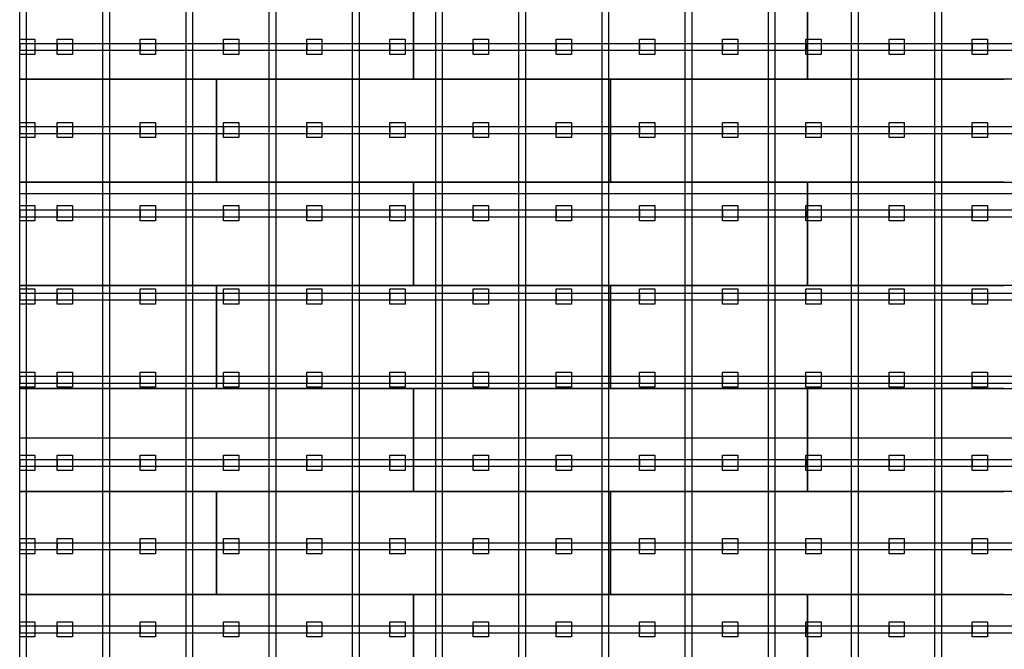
# Model space of a CAD drawing. Header units: millimetres. Extents: x -209 to 59634, y -2437 to 28971.
# Tile 5 of 14: x 19120 to 25570, y 12783 to 16906. Entities that reach past the tile are written whole.
import ezdxf

# ---------------------------------------------------------------- set-up
doc = ezdxf.new("R2010")
doc.units = ezdxf.units.MM
for name, color, linetype in [('Schwingboden', 1, 'Continuous'), ('Tanzteppich', 3, 'Continuous'), ('Unterkonstrucktion', 6, 'Continuous'), ('Unterlegblättchen', 7, 'Continuous')]:
    doc.layers.add(name, color=color, linetype=linetype)

msp = doc.modelspace()

# ---------------------------------------------------------------- linework, layer by layer
at = {"layer": 'Schwingboden'}
for p, q in [((19120.1, 16516.4), (19120.1, 17191.4)), ((21700.1, 17191.4), (21700.1, 16516.4)), ((21700.1, 16516.4), (21700.1, 17191.4)), ((24280.1, 17191.4), (24280.1, 16516.4)), ((24280.1, 16516.4), (24280.1, 17191.4)), ((19120.1, 16516.4), (20410.1, 16516.4)), ((19120.1, 15841.4), (19120.1, 16516.4)), ((21700.1, 16516.4), (19120.1, 16516.4)), ((20410.1, 16516.4), (20410.1, 15841.4)), ((20410.1, 16516.4), (22990.1, 16516.4)), ((20410.1, 15841.4), (20410.1, 16516.4)), ((24280.1, 16516.4), (21700.1, 16516.4)), ((22990.1, 16516.4), (22990.1, 15841.4)), ((22990.1, 16516.4), (25570.1, 16516.4)), ((22990.1, 15841.4), (22990.1, 16516.4)), ((26860.1, 16516.4), (24280.1, 16516.4)), ((19120.1, 15841.4), (21700.1, 15841.4)), ((19120.1, 15166.4), (19120.1, 15841.4)), ((20410.1, 15841.4), (19120.1, 15841.4)), ((22990.1, 15841.4), (20410.1, 15841.4)), ((21700.1, 15841.4), (21700.1, 15166.4)), ((21700.1, 15841.4), (24280.1, 15841.4)), ((21700.1, 15166.4), (21700.1, 15841.4)), ((25570.1, 15841.4), (22990.1, 15841.4)), ((24280.1, 15841.4), (24280.1, 15166.4)), ((24280.1, 15841.4), (26860.1, 15841.4)), ((24280.1, 15166.4), (24280.1, 15841.4)), ((19120.1, 15166.4), (20410.1, 15166.4)), ((19120.1, 14491.4), (19120.1, 15166.4)), ((21700.1, 15166.4), (19120.1, 15166.4)), ((20410.1, 15166.4), (20410.1, 14491.4)), ((20410.1, 15166.4), (22990.1, 15166.4)), ((20410.1, 14491.4), (20410.1, 15166.4)), ((24280.1, 15166.4), (21700.1, 15166.4)), ((22990.1, 15166.4), (22990.1, 14491.4)), ((22990.1, 15166.4), (25570.1, 15166.4)), ((22990.1, 14491.4), (22990.1, 15166.4)), ((26860.1, 15166.4), (24280.1, 15166.4)), ((19120.1, 14491.4), (21700.1, 14491.4)), ((19120.1, 13816.4), (19120.1, 14491.4)), ((20410.1, 14491.4), (19120.1, 14491.4)), ((22990.1, 14491.4), (20410.1, 14491.4)), ((21700.1, 14491.4), (21700.1, 13816.4)), ((21700.1, 14491.4), (24280.1, 14491.4)), ((21700.1, 13816.4), (21700.1, 14491.4)), ((25570.1, 14491.4), (22990.1, 14491.4)), ((24280.1, 14491.4), (24280.1, 13816.4)), ((24280.1, 14491.4), (26860.1, 14491.4)), ((24280.1, 13816.4), (24280.1, 14491.4)), ((19120.1, 13816.4), (20410.1, 13816.4)), ((19120.1, 13141.4), (19120.1, 13816.4)), ((21700.1, 13816.4), (19120.1, 13816.4)), ((20410.1, 13816.4), (20410.1, 13141.4)), ((20410.1, 13816.4), (22990.1, 13816.4)), ((20410.1, 13141.4), (20410.1, 13816.4)), ((24280.1, 13816.4), (21700.1, 13816.4)), ((22990.1, 13816.4), (22990.1, 13141.4)), ((22990.1, 13816.4), (25570.1, 13816.4)), ((22990.1, 13141.4), (22990.1, 13816.4)), ((26860.1, 13816.4), (24280.1, 13816.4)), ((19120.1, 13141.4), (21700.1, 13141.4)), ((19120.1, 12466.4), (19120.1, 13141.4)), ((20410.1, 13141.4), (19120.1, 13141.4)), ((22990.1, 13141.4), (20410.1, 13141.4)), ((21700.1, 13141.4), (21700.1, 12466.4)), ((21700.1, 13141.4), (24280.1, 13141.4)), ((21700.1, 12466.4), (21700.1, 13141.4)), ((25570.1, 13141.4), (22990.1, 13141.4)), ((24280.1, 13141.4), (24280.1, 12466.4)), ((24280.1, 13141.4), (26860.1, 13141.4)), ((24280.1, 12466.4), (24280.1, 13141.4))]:
    msp.add_line(p, q, dxfattribs=at)
at = {"layer": 'Tanzteppich'}
for p, q in [((19120.1, 3691.4), (19120.1, 19861.4)), ((41045.5, 15766.4), (19120.1, 15766.4)), ((41045.7, 14166.4), (19120.1, 14166.4))]:
    msp.add_line(p, q, dxfattribs=at)
at = {"layer": 'Unterkonstrucktion'}
for p, q in [((19120.1, 3691.4), (19120.1, 19861.4)), ((19165.1, 3691.4), (19165.1, 19861.4)), ((19665.1, 3691.4), (19665.1, 19861.4)), ((19710.1, 3691.4), (19710.1, 19861.4)), ((20210.1, 3691.4), (20210.1, 19861.4)), ((20255.1, 3691.4), (20255.1, 19861.4)), ((20755.1, 3691.4), (20755.1, 19861.4)), ((20800.1, 3691.4), (20800.1, 19861.4)), ((21300.1, 3691.4), (21300.1, 19861.4)), ((21345.1, 3691.4), (21345.1, 19861.4)), ((21845.1, 3691.4), (21845.1, 19861.4)), ((21890.1, 3691.4), (21890.1, 19861.4)), ((22390.1, 3691.4), (22390.1, 19861.4)), ((22435.1, 3691.4), (22435.1, 19861.4)), ((22935.1, 3691.4), (22935.1, 19861.4)), ((22980.1, 3691.4), (22980.1, 19861.4)), ((23480.1, 3691.4), (23480.1, 19861.4)), ((23525.1, 3691.4), (23525.1, 19861.4)), ((24025.1, 3691.4), (24025.1, 19861.4)), ((24070.1, 3691.4), (24070.1, 19861.4)), ((24570.1, 3691.4), (24570.1, 19861.4)), ((24615.1, 3691.4), (24615.1, 19861.4)), ((25115.1, 3691.4), (25115.1, 19861.4)), ((25160.1, 3691.4), (25160.1, 19861.4)), ((19120.1, 16751.4), (41045.4, 16751.4)), ((19120.1, 16706.4), (41045.4, 16706.4)), ((19120.1, 16206.4), (41050.1, 16206.4)), ((19120.1, 16161.4), (41050.1, 16161.4)), ((19120.1, 15661.4), (41045.6, 15661.4)), ((19120.1, 15616.4), (41045.6, 15616.4)), ((19120.1, 15116.4), (41050.1, 15116.4)), ((19120.1, 15071.4), (41050.1, 15071.4)), ((19120.1, 14571.4), (41050.1, 14571.4)), ((19120.1, 14526.4), (41050.1, 14526.4)), ((19120.1, 14026.4), (41045.7, 14026.4)), ((19120.1, 13981.4), (41045.8, 13981.4)), ((19120.1, 13481.4), (41050.1, 13481.4)), ((19120.1, 13436.4), (41050.1, 13436.4)), ((19120.1, 12936.4), (41045.9, 12936.4)), ((19120.1, 12891.4), (41045.9, 12891.4))]:
    msp.add_line(p, q, dxfattribs=at)
at = {"layer": 'Unterlegblättchen'}
for p, q in [((19120.1, 16728.9), (19120.1, 16778.9)), ((19120.1, 16778.9), (19220.1, 16778.9)), ((19120.1, 16678.9), (19120.1, 16778.9)), ((19220.1, 16778.9), (19220.1, 16678.9)), ((19365.1, 16728.9), (19365.1, 16778.9)), ((19365.1, 16778.9), (19465.1, 16778.9)), ((19365.1, 16678.9), (19365.1, 16778.9)), ((19465.1, 16778.9), (19465.1, 16678.9)), ((19910.1, 16728.9), (19910.1, 16778.9)), ((19910.1, 16778.9), (20010.1, 16778.9)), ((19910.1, 16678.9), (19910.1, 16778.9)), ((20010.1, 16778.9), (20010.1, 16678.9)), ((20455.1, 16728.9), (20455.1, 16778.9)), ((20455.1, 16778.9), (20555.1, 16778.9)), ((20455.1, 16678.9), (20455.1, 16778.9)), ((20555.1, 16778.9), (20555.1, 16678.9)), ((21000.1, 16728.9), (21000.1, 16778.9)), ((21000.1, 16778.9), (21100.1, 16778.9)), ((21000.1, 16678.9), (21000.1, 16778.9)), ((21100.1, 16778.9), (21100.1, 16678.9)), ((21545.1, 16728.9), (21545.1, 16778.9)), ((21545.1, 16778.9), (21645.1, 16778.9)), ((21545.1, 16678.9), (21545.1, 16778.9)), ((21645.1, 16778.9), (21645.1, 16678.9)), ((22090.1, 16728.9), (22090.1, 16778.9)), ((22090.1, 16778.9), (22190.1, 16778.9)), ((22090.1, 16678.9), (22090.1, 16778.9)), ((22190.1, 16778.9), (22190.1, 16678.9)), ((22635.1, 16728.9), (22635.1, 16778.9)), ((22635.1, 16778.9), (22735.1, 16778.9)), ((22635.1, 16678.9), (22635.1, 16778.9)), ((22735.1, 16778.9), (22735.1, 16678.9)), ((23180.1, 16728.9), (23180.1, 16778.9)), ((23180.1, 16778.9), (23280.1, 16778.9)), ((23180.1, 16678.9), (23180.1, 16778.9)), ((23280.1, 16778.9), (23280.1, 16678.9)), ((23725.1, 16728.9), (23725.1, 16778.9)), ((23725.1, 16778.9), (23825.1, 16778.9)), ((23725.1, 16678.9), (23725.1, 16778.9)), ((23825.1, 16778.9), (23825.1, 16678.9)), ((24270.1, 16728.9), (24270.1, 16778.9)), ((24270.1, 16778.9), (24370.1, 16778.9)), ((24270.1, 16678.9), (24270.1, 16778.9)), ((24370.1, 16778.9), (24370.1, 16678.9)), ((24815.1, 16728.9), (24815.1, 16778.9)), ((24815.1, 16778.9), (24915.1, 16778.9)), ((24815.1, 16678.9), (24815.1, 16778.9)), ((24915.1, 16778.9), (24915.1, 16678.9)), ((25360.1, 16728.9), (25360.1, 16778.9)), ((25360.1, 16778.9), (25460.1, 16778.9)), ((25360.1, 16678.9), (25360.1, 16778.9)), ((25460.1, 16778.9), (25460.1, 16678.9)), ((19120.1, 16751.4), (19120.1, 16706.4)), ((19365.1, 16751.4), (19365.1, 16706.4)), ((19910.1, 16751.4), (19910.1, 16706.4)), ((20455.1, 16751.4), (20455.1, 16706.4)), ((21000.1, 16751.4), (21000.1, 16706.4)), ((21545.1, 16751.4), (21545.1, 16706.4)), ((22090.1, 16751.4), (22090.1, 16706.4)), ((22635.1, 16751.4), (22635.1, 16706.4)), ((23180.1, 16751.4), (23180.1, 16706.4)), ((23725.1, 16751.4), (23725.1, 16706.4)), ((24270.1, 16751.4), (24270.1, 16706.4)), ((24815.1, 16751.4), (24815.1, 16706.4)), ((25360.1, 16751.4), (25360.1, 16706.4)), ((19220.1, 16678.9), (19120.1, 16678.9)), ((19465.1, 16678.9), (19365.1, 16678.9)), ((20010.1, 16678.9), (19910.1, 16678.9)), ((20555.1, 16678.9), (20455.1, 16678.9)), ((21100.1, 16678.9), (21000.1, 16678.9)), ((21645.1, 16678.9), (21545.1, 16678.9)), ((22190.1, 16678.9), (22090.1, 16678.9)), ((22735.1, 16678.9), (22635.1, 16678.9)), ((23280.1, 16678.9), (23180.1, 16678.9)), ((23825.1, 16678.9), (23725.1, 16678.9)), ((24370.1, 16678.9), (24270.1, 16678.9)), ((24915.1, 16678.9), (24815.1, 16678.9)), ((25460.1, 16678.9), (25360.1, 16678.9)), ((19120.1, 16183.9), (19120.1, 16233.9)), ((19120.1, 16233.9), (19220.1, 16233.9)), ((19120.1, 16133.9), (19120.1, 16233.9)), ((19120.1, 16206.4), (19120.1, 16161.4)), ((19220.1, 16233.9), (19220.1, 16133.9)), ((19365.1, 16183.9), (19365.1, 16233.9)), ((19365.1, 16233.9), (19465.1, 16233.9)), ((19365.1, 16133.9), (19365.1, 16233.9)), ((19365.1, 16206.4), (19365.1, 16161.4)), ((19465.1, 16233.9), (19465.1, 16133.9)), ((19910.1, 16183.9), (19910.1, 16233.9)), ((19910.1, 16233.9), (20010.1, 16233.9)), ((19910.1, 16133.9), (19910.1, 16233.9)), ((19910.1, 16206.4), (19910.1, 16161.4)), ((20010.1, 16233.9), (20010.1, 16133.9)), ((20455.1, 16183.9), (20455.1, 16233.9)), ((20455.1, 16233.9), (20555.1, 16233.9)), ((20455.1, 16133.9), (20455.1, 16233.9)), ((20455.1, 16206.4), (20455.1, 16161.4)), ((20555.1, 16233.9), (20555.1, 16133.9)), ((21000.1, 16183.9), (21000.1, 16233.9)), ((21000.1, 16233.9), (21100.1, 16233.9)), ((21000.1, 16133.9), (21000.1, 16233.9)), ((21000.1, 16206.4), (21000.1, 16161.4)), ((21100.1, 16233.9), (21100.1, 16133.9)), ((21545.1, 16183.9), (21545.1, 16233.9)), ((21545.1, 16233.9), (21645.1, 16233.9)), ((21545.1, 16133.9), (21545.1, 16233.9)), ((21545.1, 16206.4), (21545.1, 16161.4)), ((21645.1, 16233.9), (21645.1, 16133.9)), ((22090.1, 16183.9), (22090.1, 16233.9)), ((22090.1, 16233.9), (22190.1, 16233.9)), ((22090.1, 16133.9), (22090.1, 16233.9)), ((22090.1, 16206.4), (22090.1, 16161.4)), ((22190.1, 16233.9), (22190.1, 16133.9)), ((22635.1, 16183.9), (22635.1, 16233.9)), ((22635.1, 16233.9), (22735.1, 16233.9)), ((22635.1, 16133.9), (22635.1, 16233.9)), ((22635.1, 16206.4), (22635.1, 16161.4)), ((22735.1, 16233.9), (22735.1, 16133.9)), ((23180.1, 16183.9), (23180.1, 16233.9)), ((23180.1, 16233.9), (23280.1, 16233.9)), ((23180.1, 16133.9), (23180.1, 16233.9)), ((23180.1, 16206.4), (23180.1, 16161.4)), ((23280.1, 16233.9), (23280.1, 16133.9)), ((23725.1, 16183.9), (23725.1, 16233.9)), ((23725.1, 16233.9), (23825.1, 16233.9)), ((23725.1, 16133.9), (23725.1, 16233.9)), ((23725.1, 16206.4), (23725.1, 16161.4)), ((23825.1, 16233.9), (23825.1, 16133.9)), ((24270.1, 16183.9), (24270.1, 16233.9)), ((24270.1, 16233.9), (24370.1, 16233.9)), ((24270.1, 16133.9), (24270.1, 16233.9)), ((24270.1, 16206.4), (24270.1, 16161.4)), ((24370.1, 16233.9), (24370.1, 16133.9)), ((24815.1, 16183.9), (24815.1, 16233.9)), ((24815.1, 16233.9), (24915.1, 16233.9)), ((24815.1, 16133.9), (24815.1, 16233.9)), ((24815.1, 16206.4), (24815.1, 16161.4)), ((24915.1, 16233.9), (24915.1, 16133.9)), ((25360.1, 16183.9), (25360.1, 16233.9)), ((25360.1, 16233.9), (25460.1, 16233.9)), ((25360.1, 16133.9), (25360.1, 16233.9)), ((25360.1, 16206.4), (25360.1, 16161.4)), ((25460.1, 16233.9), (25460.1, 16133.9)), ((19220.1, 16133.9), (19120.1, 16133.9)), ((19465.1, 16133.9), (19365.1, 16133.9)), ((20010.1, 16133.9), (19910.1, 16133.9)), ((20555.1, 16133.9), (20455.1, 16133.9)), ((21100.1, 16133.9), (21000.1, 16133.9)), ((21645.1, 16133.9), (21545.1, 16133.9)), ((22190.1, 16133.9), (22090.1, 16133.9)), ((22735.1, 16133.9), (22635.1, 16133.9)), ((23280.1, 16133.9), (23180.1, 16133.9)), ((23825.1, 16133.9), (23725.1, 16133.9)), ((24370.1, 16133.9), (24270.1, 16133.9)), ((24915.1, 16133.9), (24815.1, 16133.9)), ((25460.1, 16133.9), (25360.1, 16133.9)), ((19120.1, 15638.9), (19120.1, 15688.9)), ((19120.1, 15688.9), (19220.1, 15688.9)), ((19120.1, 15588.9), (19120.1, 15688.9)), ((19220.1, 15688.9), (19220.1, 15588.9)), ((19365.1, 15638.9), (19365.1, 15688.9)), ((19365.1, 15688.9), (19465.1, 15688.9)), ((19365.1, 15588.9), (19365.1, 15688.9)), ((19465.1, 15688.9), (19465.1, 15588.9)), ((19910.1, 15638.9), (19910.1, 15688.9)), ((19910.1, 15688.9), (20010.1, 15688.9)), ((19910.1, 15588.9), (19910.1, 15688.9)), ((20010.1, 15688.9), (20010.1, 15588.9)), ((20455.1, 15638.9), (20455.1, 15688.9)), ((20455.1, 15688.9), (20555.1, 15688.9)), ((20455.1, 15588.9), (20455.1, 15688.9)), ((20555.1, 15688.9), (20555.1, 15588.9)), ((21000.1, 15638.9), (21000.1, 15688.9)), ((21000.1, 15688.9), (21100.1, 15688.9)), ((21000.1, 15588.9), (21000.1, 15688.9)), ((21100.1, 15688.9), (21100.1, 15588.9)), ((21545.1, 15638.9), (21545.1, 15688.9)), ((21545.1, 15688.9), (21645.1, 15688.9)), ((21545.1, 15588.9), (21545.1, 15688.9)), ((21645.1, 15688.9), (21645.1, 15588.9)), ((22090.1, 15638.9), (22090.1, 15688.9)), ((22090.1, 15688.9), (22190.1, 15688.9)), ((22090.1, 15588.9), (22090.1, 15688.9)), ((22190.1, 15688.9), (22190.1, 15588.9)), ((22635.1, 15638.9), (22635.1, 15688.9)), ((22635.1, 15688.9), (22735.1, 15688.9)), ((22635.1, 15588.9), (22635.1, 15688.9)), ((22735.1, 15688.9), (22735.1, 15588.9)), ((23180.1, 15638.9), (23180.1, 15688.9)), ((23180.1, 15688.9), (23280.1, 15688.9)), ((23180.1, 15588.9), (23180.1, 15688.9)), ((23280.1, 15688.9), (23280.1, 15588.9)), ((23725.1, 15638.9), (23725.1, 15688.9)), ((23725.1, 15688.9), (23825.1, 15688.9)), ((23725.1, 15588.9), (23725.1, 15688.9)), ((23825.1, 15688.9), (23825.1, 15588.9)), ((24270.1, 15638.9), (24270.1, 15688.9)), ((24270.1, 15688.9), (24370.1, 15688.9)), ((24270.1, 15588.9), (24270.1, 15688.9)), ((24370.1, 15688.9), (24370.1, 15588.9)), ((24815.1, 15638.9), (24815.1, 15688.9)), ((24815.1, 15688.9), (24915.1, 15688.9)), ((24815.1, 15588.9), (24815.1, 15688.9)), ((24915.1, 15688.9), (24915.1, 15588.9)), ((25360.1, 15638.9), (25360.1, 15688.9)), ((25360.1, 15688.9), (25460.1, 15688.9)), ((25360.1, 15588.9), (25360.1, 15688.9)), ((25460.1, 15688.9), (25460.1, 15588.9)), ((19120.1, 15661.4), (19120.1, 15616.4)), ((19365.1, 15661.4), (19365.1, 15616.4)), ((19910.1, 15661.4), (19910.1, 15616.4)), ((20455.1, 15661.4), (20455.1, 15616.4)), ((21000.1, 15661.4), (21000.1, 15616.4)), ((21545.1, 15661.4), (21545.1, 15616.4)), ((22090.1, 15661.4), (22090.1, 15616.4)), ((22635.1, 15661.4), (22635.1, 15616.4)), ((23180.1, 15661.4), (23180.1, 15616.4)), ((23725.1, 15661.4), (23725.1, 15616.4)), ((24270.1, 15661.4), (24270.1, 15616.4)), ((24815.1, 15661.4), (24815.1, 15616.4)), ((25360.1, 15661.4), (25360.1, 15616.4)), ((19220.1, 15588.9), (19120.1, 15588.9)), ((19465.1, 15588.9), (19365.1, 15588.9)), ((20010.1, 15588.9), (19910.1, 15588.9)), ((20555.1, 15588.9), (20455.1, 15588.9)), ((21100.1, 15588.9), (21000.1, 15588.9)), ((21645.1, 15588.9), (21545.1, 15588.9)), ((22190.1, 15588.9), (22090.1, 15588.9)), ((22735.1, 15588.9), (22635.1, 15588.9)), ((23280.1, 15588.9), (23180.1, 15588.9)), ((23825.1, 15588.9), (23725.1, 15588.9)), ((24370.1, 15588.9), (24270.1, 15588.9)), ((24915.1, 15588.9), (24815.1, 15588.9)), ((25460.1, 15588.9), (25360.1, 15588.9)), ((19120.1, 15093.9), (19120.1, 15143.9)), ((19120.1, 15143.9), (19220.1, 15143.9)), ((19120.1, 15043.9), (19120.1, 15143.9)), ((19120.1, 15116.4), (19120.1, 15071.4)), ((19220.1, 15143.9), (19220.1, 15043.9)), ((19365.1, 15093.9), (19365.1, 15143.9)), ((19365.1, 15143.9), (19465.1, 15143.9)), ((19365.1, 15043.9), (19365.1, 15143.9)), ((19365.1, 15116.4), (19365.1, 15071.4)), ((19465.1, 15143.9), (19465.1, 15043.9)), ((19910.1, 15093.9), (19910.1, 15143.9)), ((19910.1, 15143.9), (20010.1, 15143.9)), ((19910.1, 15043.9), (19910.1, 15143.9)), ((19910.1, 15116.4), (19910.1, 15071.4)), ((20010.1, 15143.9), (20010.1, 15043.9)), ((20455.1, 15093.9), (20455.1, 15143.9)), ((20455.1, 15143.9), (20555.1, 15143.9)), ((20455.1, 15043.9), (20455.1, 15143.9)), ((20455.1, 15116.4), (20455.1, 15071.4)), ((20555.1, 15143.9), (20555.1, 15043.9)), ((21000.1, 15093.9), (21000.1, 15143.9)), ((21000.1, 15143.9), (21100.1, 15143.9)), ((21000.1, 15043.9), (21000.1, 15143.9)), ((21000.1, 15116.4), (21000.1, 15071.4)), ((21100.1, 15143.9), (21100.1, 15043.9)), ((21545.1, 15093.9), (21545.1, 15143.9)), ((21545.1, 15143.9), (21645.1, 15143.9)), ((21545.1, 15043.9), (21545.1, 15143.9)), ((21545.1, 15116.4), (21545.1, 15071.4)), ((21645.1, 15143.9), (21645.1, 15043.9)), ((22090.1, 15093.9), (22090.1, 15143.9)), ((22090.1, 15143.9), (22190.1, 15143.9)), ((22090.1, 15043.9), (22090.1, 15143.9)), ((22090.1, 15116.4), (22090.1, 15071.4)), ((22190.1, 15143.9), (22190.1, 15043.9)), ((22635.1, 15093.9), (22635.1, 15143.9)), ((22635.1, 15143.9), (22735.1, 15143.9)), ((22635.1, 15043.9), (22635.1, 15143.9)), ((22635.1, 15116.4), (22635.1, 15071.4)), ((22735.1, 15143.9), (22735.1, 15043.9)), ((23180.1, 15093.9), (23180.1, 15143.9)), ((23180.1, 15143.9), (23280.1, 15143.9)), ((23180.1, 15043.9), (23180.1, 15143.9)), ((23180.1, 15116.4), (23180.1, 15071.4)), ((23280.1, 15143.9), (23280.1, 15043.9)), ((23725.1, 15093.9), (23725.1, 15143.9)), ((23725.1, 15143.9), (23825.1, 15143.9)), ((23725.1, 15043.9), (23725.1, 15143.9)), ((23725.1, 15116.4), (23725.1, 15071.4)), ((23825.1, 15143.9), (23825.1, 15043.9)), ((24270.1, 15093.9), (24270.1, 15143.9)), ((24270.1, 15143.9), (24370.1, 15143.9)), ((24270.1, 15043.9), (24270.1, 15143.9)), ((24270.1, 15116.4), (24270.1, 15071.4)), ((24370.1, 15143.9), (24370.1, 15043.9)), ((24815.1, 15093.9), (24815.1, 15143.9)), ((24815.1, 15143.9), (24915.1, 15143.9)), ((24815.1, 15043.9), (24815.1, 15143.9)), ((24815.1, 15116.4), (24815.1, 15071.4)), ((24915.1, 15143.9), (24915.1, 15043.9)), ((25360.1, 15093.9), (25360.1, 15143.9)), ((25360.1, 15143.9), (25460.1, 15143.9)), ((25360.1, 15043.9), (25360.1, 15143.9)), ((25360.1, 15116.4), (25360.1, 15071.4)), ((25460.1, 15143.9), (25460.1, 15043.9)), ((19220.1, 15043.9), (19120.1, 15043.9)), ((19465.1, 15043.9), (19365.1, 15043.9)), ((20010.1, 15043.9), (19910.1, 15043.9)), ((20555.1, 15043.9), (20455.1, 15043.9)), ((21100.1, 15043.9), (21000.1, 15043.9)), ((21645.1, 15043.9), (21545.1, 15043.9)), ((22190.1, 15043.9), (22090.1, 15043.9)), ((22735.1, 15043.9), (22635.1, 15043.9)), ((23280.1, 15043.9), (23180.1, 15043.9)), ((23825.1, 15043.9), (23725.1, 15043.9)), ((24370.1, 15043.9), (24270.1, 15043.9)), ((24915.1, 15043.9), (24815.1, 15043.9)), ((25460.1, 15043.9), (25360.1, 15043.9)), ((19120.1, 14548.9), (19120.1, 14598.9)), ((19120.1, 14598.9), (19220.1, 14598.9)), ((19120.1, 14498.9), (19120.1, 14598.9)), ((19220.1, 14598.9), (19220.1, 14498.9)), ((19365.1, 14548.9), (19365.1, 14598.9)), ((19365.1, 14598.9), (19465.1, 14598.9)), ((19365.1, 14498.9), (19365.1, 14598.9)), ((19465.1, 14598.9), (19465.1, 14498.9)), ((19910.1, 14548.9), (19910.1, 14598.9)), ((19910.1, 14598.9), (20010.1, 14598.9)), ((19910.1, 14498.9), (19910.1, 14598.9)), ((20010.1, 14598.9), (20010.1, 14498.9)), ((20455.1, 14548.9), (20455.1, 14598.9)), ((20455.1, 14598.9), (20555.1, 14598.9)), ((20455.1, 14498.9), (20455.1, 14598.9)), ((20555.1, 14598.9), (20555.1, 14498.9)), ((21000.1, 14548.9), (21000.1, 14598.9)), ((21000.1, 14598.9), (21100.1, 14598.9)), ((21000.1, 14498.9), (21000.1, 14598.9)), ((21100.1, 14598.9), (21100.1, 14498.9)), ((21545.1, 14548.9), (21545.1, 14598.9)), ((21545.1, 14598.9), (21645.1, 14598.9)), ((21545.1, 14498.9), (21545.1, 14598.9)), ((21645.1, 14598.9), (21645.1, 14498.9)), ((22090.1, 14548.9), (22090.1, 14598.9)), ((22090.1, 14598.9), (22190.1, 14598.9)), ((22090.1, 14498.9), (22090.1, 14598.9)), ((22190.1, 14598.9), (22190.1, 14498.9)), ((22635.1, 14548.9), (22635.1, 14598.9)), ((22635.1, 14598.9), (22735.1, 14598.9)), ((22635.1, 14498.9), (22635.1, 14598.9)), ((22735.1, 14598.9), (22735.1, 14498.9)), ((23180.1, 14548.9), (23180.1, 14598.9)), ((23180.1, 14598.9), (23280.1, 14598.9)), ((23180.1, 14498.9), (23180.1, 14598.9)), ((23280.1, 14598.9), (23280.1, 14498.9)), ((23725.1, 14548.9), (23725.1, 14598.9)), ((23725.1, 14598.9), (23825.1, 14598.9)), ((23725.1, 14498.9), (23725.1, 14598.9)), ((23825.1, 14598.9), (23825.1, 14498.9)), ((24270.1, 14548.9), (24270.1, 14598.9)), ((24270.1, 14598.9), (24370.1, 14598.9)), ((24270.1, 14498.9), (24270.1, 14598.9)), ((24370.1, 14598.9), (24370.1, 14498.9)), ((24815.1, 14548.9), (24815.1, 14598.9)), ((24815.1, 14598.9), (24915.1, 14598.9)), ((24815.1, 14498.9), (24815.1, 14598.9)), ((24915.1, 14598.9), (24915.1, 14498.9)), ((25360.1, 14548.9), (25360.1, 14598.9)), ((25360.1, 14598.9), (25460.1, 14598.9)), ((25360.1, 14498.9), (25360.1, 14598.9)), ((25460.1, 14598.9), (25460.1, 14498.9)), ((19120.1, 14571.4), (19120.1, 14526.4)), ((19365.1, 14571.4), (19365.1, 14526.4)), ((19910.1, 14571.4), (19910.1, 14526.4)), ((20455.1, 14571.4), (20455.1, 14526.4)), ((21000.1, 14571.4), (21000.1, 14526.4)), ((21545.1, 14571.4), (21545.1, 14526.4)), ((22090.1, 14571.4), (22090.1, 14526.4)), ((22635.1, 14571.4), (22635.1, 14526.4)), ((23180.1, 14571.4), (23180.1, 14526.4)), ((23725.1, 14571.4), (23725.1, 14526.4)), ((24270.1, 14571.4), (24270.1, 14526.4)), ((24815.1, 14571.4), (24815.1, 14526.4)), ((25360.1, 14571.4), (25360.1, 14526.4)), ((19220.1, 14498.9), (19120.1, 14498.9)), ((19465.1, 14498.9), (19365.1, 14498.9)), ((20010.1, 14498.9), (19910.1, 14498.9)), ((20555.1, 14498.9), (20455.1, 14498.9)), ((21100.1, 14498.9), (21000.1, 14498.9)), ((21645.1, 14498.9), (21545.1, 14498.9)), ((22190.1, 14498.9), (22090.1, 14498.9)), ((22735.1, 14498.9), (22635.1, 14498.9)), ((23280.1, 14498.9), (23180.1, 14498.9)), ((23825.1, 14498.9), (23725.1, 14498.9)), ((24370.1, 14498.9), (24270.1, 14498.9)), ((24915.1, 14498.9), (24815.1, 14498.9)), ((25460.1, 14498.9), (25360.1, 14498.9)), ((19120.1, 14003.9), (19120.1, 14053.9)), ((19120.1, 14053.9), (19220.1, 14053.9)), ((19120.1, 13953.9), (19120.1, 14053.9)), ((19120.1, 14026.4), (19120.1, 13981.4)), ((19220.1, 14053.9), (19220.1, 13953.9)), ((19365.1, 14003.9), (19365.1, 14053.9)), ((19365.1, 14053.9), (19465.1, 14053.9)), ((19365.1, 13953.9), (19365.1, 14053.9)), ((19365.1, 14026.4), (19365.1, 13981.4)), ((19465.1, 14053.9), (19465.1, 13953.9)), ((19910.1, 14003.9), (19910.1, 14053.9)), ((19910.1, 14053.9), (20010.1, 14053.9)), ((19910.1, 13953.9), (19910.1, 14053.9)), ((19910.1, 14026.4), (19910.1, 13981.4)), ((20010.1, 14053.9), (20010.1, 13953.9)), ((20455.1, 14003.9), (20455.1, 14053.9)), ((20455.1, 14053.9), (20555.1, 14053.9)), ((20455.1, 13953.9), (20455.1, 14053.9)), ((20455.1, 14026.4), (20455.1, 13981.4)), ((20555.1, 14053.9), (20555.1, 13953.9)), ((21000.1, 14003.9), (21000.1, 14053.9)), ((21000.1, 14053.9), (21100.1, 14053.9)), ((21000.1, 13953.9), (21000.1, 14053.9)), ((21000.1, 14026.4), (21000.1, 13981.4)), ((21100.1, 14053.9), (21100.1, 13953.9)), ((21545.1, 14003.9), (21545.1, 14053.9)), ((21545.1, 14053.9), (21645.1, 14053.9)), ((21545.1, 13953.9), (21545.1, 14053.9)), ((21545.1, 14026.4), (21545.1, 13981.4)), ((21645.1, 14053.9), (21645.1, 13953.9)), ((22090.1, 14003.9), (22090.1, 14053.9)), ((22090.1, 14053.9), (22190.1, 14053.9)), ((22090.1, 13953.9), (22090.1, 14053.9)), ((22090.1, 14026.4), (22090.1, 13981.4)), ((22190.1, 14053.9), (22190.1, 13953.9)), ((22635.1, 14003.9), (22635.1, 14053.9)), ((22635.1, 14053.9), (22735.1, 14053.9)), ((22635.1, 13953.9), (22635.1, 14053.9)), ((22635.1, 14026.4), (22635.1, 13981.4)), ((22735.1, 14053.9), (22735.1, 13953.9)), ((23180.1, 14003.9), (23180.1, 14053.9)), ((23180.1, 14053.9), (23280.1, 14053.9)), ((23180.1, 13953.9), (23180.1, 14053.9)), ((23180.1, 14026.4), (23180.1, 13981.4)), ((23280.1, 14053.9), (23280.1, 13953.9)), ((23725.1, 14003.9), (23725.1, 14053.9)), ((23725.1, 14053.9), (23825.1, 14053.9)), ((23725.1, 13953.9), (23725.1, 14053.9)), ((23725.1, 14026.4), (23725.1, 13981.4)), ((23825.1, 14053.9), (23825.1, 13953.9)), ((24270.1, 14003.9), (24270.1, 14053.9)), ((24270.1, 14053.9), (24370.1, 14053.9)), ((24270.1, 13953.9), (24270.1, 14053.9)), ((24270.1, 14026.4), (24270.1, 13981.4)), ((24370.1, 14053.9), (24370.1, 13953.9)), ((24815.1, 14003.9), (24815.1, 14053.9)), ((24815.1, 14053.9), (24915.1, 14053.9)), ((24815.1, 13953.9), (24815.1, 14053.9)), ((24815.1, 14026.4), (24815.1, 13981.4)), ((24915.1, 14053.9), (24915.1, 13953.9)), ((25360.1, 14003.9), (25360.1, 14053.9)), ((25360.1, 14053.9), (25460.1, 14053.9)), ((25360.1, 13953.9), (25360.1, 14053.9)), ((25360.1, 14026.4), (25360.1, 13981.4)), ((25460.1, 14053.9), (25460.1, 13953.9)), ((19220.1, 13953.9), (19120.1, 13953.9)), ((19465.1, 13953.9), (19365.1, 13953.9)), ((20010.1, 13953.9), (19910.1, 13953.9)), ((20555.1, 13953.9), (20455.1, 13953.9)), ((21100.1, 13953.9), (21000.1, 13953.9)), ((21645.1, 13953.9), (21545.1, 13953.9)), ((22190.1, 13953.9), (22090.1, 13953.9)), ((22735.1, 13953.9), (22635.1, 13953.9)), ((23280.1, 13953.9), (23180.1, 13953.9)), ((23825.1, 13953.9), (23725.1, 13953.9)), ((24370.1, 13953.9), (24270.1, 13953.9)), ((24915.1, 13953.9), (24815.1, 13953.9)), ((25460.1, 13953.9), (25360.1, 13953.9)), ((19120.1, 13458.9), (19120.1, 13508.9)), ((19120.1, 13508.9), (19220.1, 13508.9)), ((19120.1, 13408.9), (19120.1, 13508.9)), ((19120.1, 13481.4), (19120.1, 13436.4)), ((19220.1, 13508.9), (19220.1, 13408.9)), ((19365.1, 13458.9), (19365.1, 13508.9)), ((19365.1, 13508.9), (19465.1, 13508.9)), ((19365.1, 13408.9), (19365.1, 13508.9)), ((19365.1, 13481.4), (19365.1, 13436.4)), ((19465.1, 13508.9), (19465.1, 13408.9)), ((19910.1, 13458.9), (19910.1, 13508.9)), ((19910.1, 13508.9), (20010.1, 13508.9)), ((19910.1, 13408.9), (19910.1, 13508.9)), ((19910.1, 13481.4), (19910.1, 13436.4)), ((20010.1, 13508.9), (20010.1, 13408.9)), ((20455.1, 13458.9), (20455.1, 13508.9)), ((20455.1, 13508.9), (20555.1, 13508.9)), ((20455.1, 13408.9), (20455.1, 13508.9)), ((20455.1, 13481.4), (20455.1, 13436.4)), ((20555.1, 13508.9), (20555.1, 13408.9)), ((21000.1, 13458.9), (21000.1, 13508.9)), ((21000.1, 13508.9), (21100.1, 13508.9)), ((21000.1, 13408.9), (21000.1, 13508.9)), ((21000.1, 13481.4), (21000.1, 13436.4)), ((21100.1, 13508.9), (21100.1, 13408.9)), ((21545.1, 13458.9), (21545.1, 13508.9)), ((21545.1, 13508.9), (21645.1, 13508.9)), ((21545.1, 13408.9), (21545.1, 13508.9)), ((21545.1, 13481.4), (21545.1, 13436.4)), ((21645.1, 13508.9), (21645.1, 13408.9)), ((22090.1, 13458.9), (22090.1, 13508.9)), ((22090.1, 13508.9), (22190.1, 13508.9)), ((22090.1, 13408.9), (22090.1, 13508.9)), ((22090.1, 13481.4), (22090.1, 13436.4)), ((22190.1, 13508.9), (22190.1, 13408.9)), ((22635.1, 13458.9), (22635.1, 13508.9)), ((22635.1, 13508.9), (22735.1, 13508.9)), ((22635.1, 13408.9), (22635.1, 13508.9)), ((22635.1, 13481.4), (22635.1, 13436.4)), ((22735.1, 13508.9), (22735.1, 13408.9)), ((23180.1, 13458.9), (23180.1, 13508.9)), ((23180.1, 13508.9), (23280.1, 13508.9)), ((23180.1, 13408.9), (23180.1, 13508.9)), ((23180.1, 13481.4), (23180.1, 13436.4)), ((23280.1, 13508.9), (23280.1, 13408.9)), ((23725.1, 13458.9), (23725.1, 13508.9)), ((23725.1, 13508.9), (23825.1, 13508.9)), ((23725.1, 13408.9), (23725.1, 13508.9)), ((23725.1, 13481.4), (23725.1, 13436.4)), ((23825.1, 13508.9), (23825.1, 13408.9)), ((24270.1, 13458.9), (24270.1, 13508.9)), ((24270.1, 13508.9), (24370.1, 13508.9)), ((24270.1, 13408.9), (24270.1, 13508.9)), ((24270.1, 13481.4), (24270.1, 13436.4)), ((24370.1, 13508.9), (24370.1, 13408.9)), ((24815.1, 13458.9), (24815.1, 13508.9)), ((24815.1, 13508.9), (24915.1, 13508.9)), ((24815.1, 13408.9), (24815.1, 13508.9)), ((24815.1, 13481.4), (24815.1, 13436.4)), ((24915.1, 13508.9), (24915.1, 13408.9)), ((25360.1, 13458.9), (25360.1, 13508.9)), ((25360.1, 13508.9), (25460.1, 13508.9)), ((25360.1, 13408.9), (25360.1, 13508.9)), ((25360.1, 13481.4), (25360.1, 13436.4)), ((25460.1, 13508.9), (25460.1, 13408.9)), ((19220.1, 13408.9), (19120.1, 13408.9)), ((19465.1, 13408.9), (19365.1, 13408.9)), ((20010.1, 13408.9), (19910.1, 13408.9)), ((20555.1, 13408.9), (20455.1, 13408.9)), ((21100.1, 13408.9), (21000.1, 13408.9)), ((21645.1, 13408.9), (21545.1, 13408.9)), ((22190.1, 13408.9), (22090.1, 13408.9)), ((22735.1, 13408.9), (22635.1, 13408.9)), ((23280.1, 13408.9), (23180.1, 13408.9)), ((23825.1, 13408.9), (23725.1, 13408.9)), ((24370.1, 13408.9), (24270.1, 13408.9)), ((24915.1, 13408.9), (24815.1, 13408.9)), ((25460.1, 13408.9), (25360.1, 13408.9)), ((19120.1, 12913.9), (19120.1, 12963.9)), ((19120.1, 12963.9), (19220.1, 12963.9)), ((19120.1, 12863.9), (19120.1, 12963.9)), ((19120.1, 12936.4), (19120.1, 12891.4)), ((19220.1, 12963.9), (19220.1, 12863.9)), ((19365.1, 12913.9), (19365.1, 12963.9)), ((19365.1, 12963.9), (19465.1, 12963.9)), ((19365.1, 12863.9), (19365.1, 12963.9)), ((19365.1, 12936.4), (19365.1, 12891.4)), ((19465.1, 12963.9), (19465.1, 12863.9)), ((19910.1, 12913.9), (19910.1, 12963.9)), ((19910.1, 12963.9), (20010.1, 12963.9)), ((19910.1, 12863.9), (19910.1, 12963.9)), ((19910.1, 12936.4), (19910.1, 12891.4)), ((20010.1, 12963.9), (20010.1, 12863.9)), ((20455.1, 12913.9), (20455.1, 12963.9)), ((20455.1, 12963.9), (20555.1, 12963.9)), ((20455.1, 12863.9), (20455.1, 12963.9)), ((20455.1, 12936.4), (20455.1, 12891.4)), ((20555.1, 12963.9), (20555.1, 12863.9)), ((21000.1, 12913.9), (21000.1, 12963.9)), ((21000.1, 12963.9), (21100.1, 12963.9)), ((21000.1, 12863.9), (21000.1, 12963.9)), ((21000.1, 12936.4), (21000.1, 12891.4)), ((21100.1, 12963.9), (21100.1, 12863.9)), ((21545.1, 12913.9), (21545.1, 12963.9)), ((21545.1, 12963.9), (21645.1, 12963.9)), ((21545.1, 12863.9), (21545.1, 12963.9)), ((21545.1, 12936.4), (21545.1, 12891.4)), ((21645.1, 12963.9), (21645.1, 12863.9)), ((22090.1, 12913.9), (22090.1, 12963.9)), ((22090.1, 12963.9), (22190.1, 12963.9)), ((22090.1, 12863.9), (22090.1, 12963.9)), ((22090.1, 12936.4), (22090.1, 12891.4)), ((22190.1, 12963.9), (22190.1, 12863.9)), ((22635.1, 12913.9), (22635.1, 12963.9)), ((22635.1, 12963.9), (22735.1, 12963.9)), ((22635.1, 12863.9), (22635.1, 12963.9)), ((22635.1, 12936.4), (22635.1, 12891.4)), ((22735.1, 12963.9), (22735.1, 12863.9)), ((23180.1, 12913.9), (23180.1, 12963.9)), ((23180.1, 12963.9), (23280.1, 12963.9)), ((23180.1, 12863.9), (23180.1, 12963.9)), ((23180.1, 12936.4), (23180.1, 12891.4)), ((23280.1, 12963.9), (23280.1, 12863.9)), ((23725.1, 12913.9), (23725.1, 12963.9)), ((23725.1, 12963.9), (23825.1, 12963.9)), ((23725.1, 12863.9), (23725.1, 12963.9)), ((23725.1, 12936.4), (23725.1, 12891.4)), ((23825.1, 12963.9), (23825.1, 12863.9)), ((24270.1, 12913.9), (24270.1, 12963.9)), ((24270.1, 12963.9), (24370.1, 12963.9)), ((24270.1, 12863.9), (24270.1, 12963.9)), ((24270.1, 12936.4), (24270.1, 12891.4)), ((24370.1, 12963.9), (24370.1, 12863.9)), ((24815.1, 12913.9), (24815.1, 12963.9)), ((24815.1, 12963.9), (24915.1, 12963.9)), ((24815.1, 12863.9), (24815.1, 12963.9)), ((24815.1, 12936.4), (24815.1, 12891.4)), ((24915.1, 12963.9), (24915.1, 12863.9)), ((25360.1, 12913.9), (25360.1, 12963.9)), ((25360.1, 12963.9), (25460.1, 12963.9)), ((25360.1, 12863.9), (25360.1, 12963.9)), ((25360.1, 12936.4), (25360.1, 12891.4)), ((25460.1, 12963.9), (25460.1, 12863.9)), ((19220.1, 12863.9), (19120.1, 12863.9)), ((19465.1, 12863.9), (19365.1, 12863.9)), ((20010.1, 12863.9), (19910.1, 12863.9)), ((20555.1, 12863.9), (20455.1, 12863.9)), ((21100.1, 12863.9), (21000.1, 12863.9)), ((21645.1, 12863.9), (21545.1, 12863.9)), ((22190.1, 12863.9), (22090.1, 12863.9)), ((22735.1, 12863.9), (22635.1, 12863.9)), ((23280.1, 12863.9), (23180.1, 12863.9)), ((23825.1, 12863.9), (23725.1, 12863.9)), ((24370.1, 12863.9), (24270.1, 12863.9)), ((24915.1, 12863.9), (24815.1, 12863.9)), ((25460.1, 12863.9), (25360.1, 12863.9))]:
    msp.add_line(p, q, dxfattribs=at)

doc.saveas('drawing.dxf')
